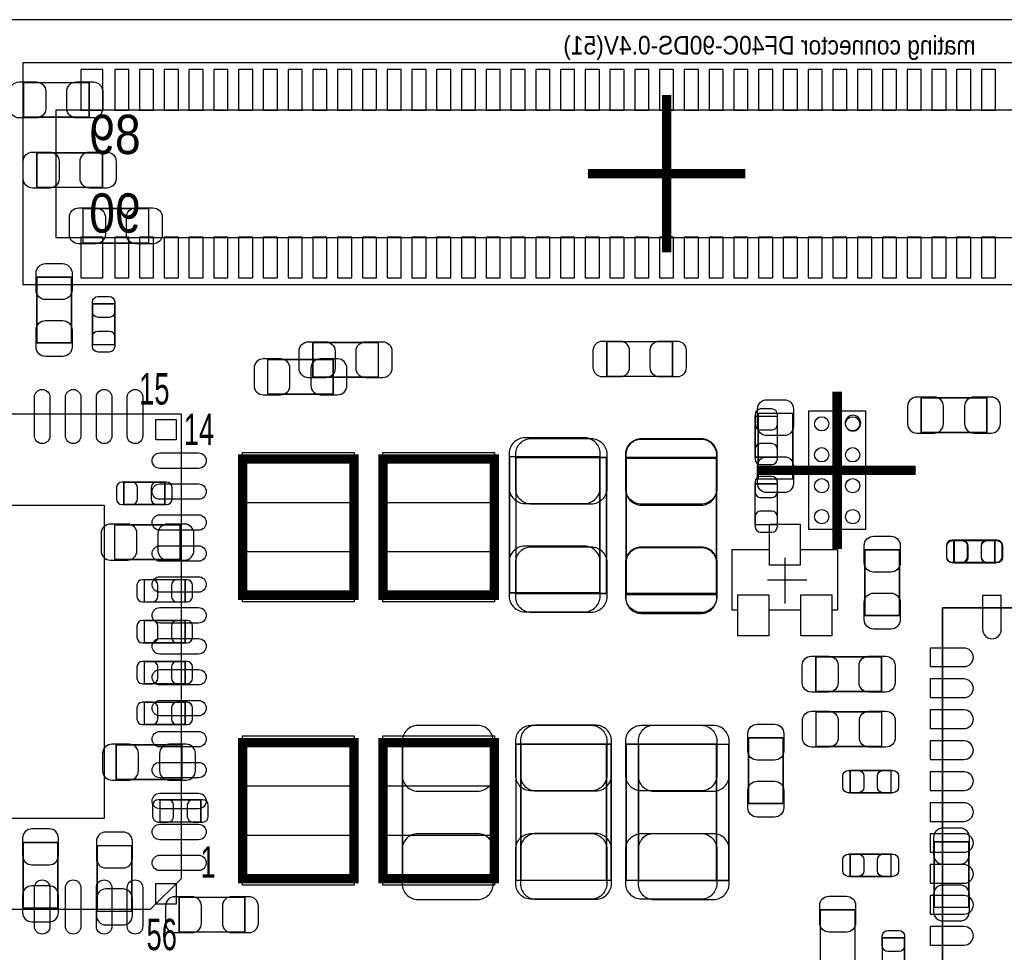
# Model space of a CAD drawing. Extents: x 0 to 68.4, y 0 to 55.
# Tile 14 of 15: x 38.2 to 54.2, y 39.9 to 55. Entities that reach past the tile are written whole.
import ezdxf

# ---------------------------------------------------------------- set-up
doc = ezdxf.new("R2010")
doc.units = 0
for name, color, linetype in [('BG_OUTLINE', 3, 'CONTINUOUS'), ('PG_ASSEMBLY_BOTTOM', 30, 'CONTINUOUS'), ('PG_ASSEMBLY_TOP', 45, 'CONTINUOUS'), ('PG_BODY_CENTER', 85, 'CONTINUOUS'), ('PIN_BOTTOM', 211, 'CONTINUOUS'), ('PIN_TOP', 5, 'CONTINUOUS')]:
    doc.layers.add(name, color=color, linetype=linetype)

msp = doc.modelspace()

# ---------------------------------------------------------------- linework, layer by layer
at = {"layer": 'BG_OUTLINE'}
msp.add_lwpolyline([(64.063118, 54.99989), (3.937, 54.99989)], dxfattribs=at)
at = {"layer": 'PG_ASSEMBLY_BOTTOM'}
for points in [[(59.094116, 54.301898), (38.297866, 54.301898), (38.297866, 50.720498), (59.094116, 50.720498), (59.094116, 54.301898)], [(58.564018, 53.539898), (38.828218, 53.539898), (38.828218, 51.482498), (58.564018, 51.482498), (58.564018, 53.539898)]]:
    msp.add_lwpolyline(points, dxfattribs=at)
at = {"layer": 'PG_ASSEMBLY_BOTTOM', "const_width": 0.024892}
for points in [[(42.251122, 49.507648), (42.251122, 48.947832), (43.311318, 48.947832), (43.311318, 49.507648), (42.251122, 49.507648)], [(53.870098, 48.330612), (53.870098, 48.890428), (52.809902, 48.890428), (52.809902, 48.330612), (53.870098, 48.330612)], [(50.126138, 47.930054), (50.48631, 47.930054), (50.48631, 48.589946), (50.126138, 48.589946), (50.126138, 47.930054)], [(47.618396, 47.937674), (46.158404, 47.937674), (46.158404, 45.737526), (47.618396, 45.737526), (47.618396, 47.937674)], [(49.502568, 47.911512), (48.042576, 47.911512), (48.042576, 45.711364), (49.502568, 45.711364), (49.502568, 47.911512)], [(39.929054, 47.525686), (39.929054, 47.165514), (40.588946, 47.165514), (40.588946, 47.525686), (39.929054, 47.525686)], [(50.485802, 47.49927), (50.12563, 47.49927), (50.12563, 46.839378), (50.485802, 46.839378), (50.485802, 47.49927)], [(39.779702, 46.838108), (39.779702, 46.278292), (40.839898, 46.278292), (40.839898, 46.838108), (39.779702, 46.838108)], [(53.33746, 46.591982), (53.33746, 46.23181), (53.997352, 46.23181), (53.997352, 46.591982), (53.33746, 46.591982)], [(40.259254, 45.950886), (40.259254, 45.590714), (40.919146, 45.590714), (40.919146, 45.950886), (40.259254, 45.950886)], [(40.919146, 44.930314), (40.919146, 45.290486), (40.259254, 45.290486), (40.259254, 44.930314), (40.919146, 44.930314)], [(40.919146, 44.269914), (40.919146, 44.630086), (40.259254, 44.630086), (40.259254, 44.269914), (40.919146, 44.269914)], [(40.259254, 43.969686), (40.259254, 43.609514), (40.919146, 43.609514), (40.919146, 43.969686), (40.259254, 43.969686)], [(39.805102, 43.282108), (39.805102, 42.722292), (40.865298, 42.722292), (40.865298, 43.282108), (39.805102, 43.282108)], [(44.431204, 41.089326), (45.891196, 41.089326), (45.891196, 43.289474), (44.431204, 43.289474), (44.431204, 41.089326)], [(46.340776, 41.093136), (47.800768, 41.093136), (47.800768, 43.293284), (46.340776, 43.293284), (46.340776, 41.093136)], [(48.241204, 41.089326), (49.701196, 41.089326), (49.701196, 43.289474), (48.241204, 43.289474), (48.241204, 41.089326)], [(40.513254, 42.394886), (40.513254, 42.034714), (41.173146, 42.034714), (41.173146, 42.394886), (40.513254, 42.394886)], [(38.302692, 40.643302), (38.862508, 40.643302), (38.862508, 41.703498), (38.302692, 41.703498), (38.302692, 40.643302)], [(53.019452, 40.655748), (53.579268, 40.655748), (53.579268, 41.715944), (53.019452, 41.715944), (53.019452, 40.655748)], [(40.056308, 41.652698), (39.496492, 41.652698), (39.496492, 40.592502), (40.056308, 40.592502), (40.056308, 41.652698)], [(41.881298, 40.258492), (41.881298, 40.818308), (40.821102, 40.818308), (40.821102, 40.258492), (41.881298, 40.258492)]]:
    msp.add_lwpolyline(points, dxfattribs=at)
at = {"layer": 'PG_ASSEMBLY_BOTTOM'}
msp.add_lwpolyline([(51.911758, 46.759876), (50.993802, 46.759876), (50.993802, 48.678084), (51.911758, 48.678084)], close=True, dxfattribs=at)
msp.add_lwpolyline([(51.83378, 48.48098, 1), (51.57978, 48.48098, 1), (51.83378, 48.48098)], format="xyb", dxfattribs=at)
at = {"layer": 'PG_ASSEMBLY_TOP'}
for points, const_width in [([(39.366698, 53.983128), (39.366698, 53.423312), (38.306502, 53.423312), (38.306502, 53.983128), (39.366698, 53.983128)], 0.024892), ([(38.522402, 52.290218), (38.522402, 52.850034), (39.582598, 52.850034), (39.582598, 52.290218), (38.522402, 52.290218)], 0.024892), ([(40.329358, 51.948334), (40.329358, 51.388518), (39.269162, 51.388518), (39.269162, 51.948334), (40.329358, 51.948334)], 0.024892), ([(39.081202, 49.777396), (38.521386, 49.777396), (38.521386, 50.837592), (39.081202, 50.837592), (39.081202, 49.777396)], 0.024892), ([(39.78148, 49.748948), (39.421308, 49.748948), (39.421308, 50.40884), (39.78148, 50.40884), (39.78148, 49.748948)], 0.024892), ([(42.980102, 49.224692), (42.980102, 49.784508), (44.040298, 49.784508), (44.040298, 49.224692), (42.980102, 49.224692)], 0.024892), ([(47.732442, 49.237392), (47.732442, 49.797208), (48.792638, 49.797208), (48.792638, 49.237392), (47.732442, 49.237392)], 0.024892), ([(50.736754, 47.578264), (50.176938, 47.578264), (50.176938, 48.63846), (50.736754, 48.63846), (50.736754, 47.578264)], 0.024892), ([(41.848532, 47.901352), (41.848532, 45.701204), (43.648376, 45.701204), (43.648376, 47.901352), (41.848532, 47.901352)], 0.1524), ([(44.11345, 47.901352), (44.11345, 45.701204), (45.913294, 45.701204), (45.913294, 47.901352), (44.11345, 47.901352)], 0.1524), ([(46.264576, 47.926752), (47.724568, 47.926752), (47.724568, 45.726604), (46.264576, 45.726604), (46.264576, 47.926752)], 0.024892), ([(48.042576, 47.926752), (49.502568, 47.926752), (49.502568, 45.726604), (48.042576, 45.726604), (48.042576, 47.926752)], 0.024892), ([(54.002432, 46.581822), (54.002432, 46.22165), (53.34254, 46.22165), (53.34254, 46.581822), (54.002432, 46.581822)], 0.024892), ([(52.460144, 45.373036), (51.900328, 45.373036), (51.900328, 46.433232), (52.460144, 46.433232), (52.460144, 45.373036)], 0.024892), ([(51.106832, 44.144438), (51.106832, 44.704254), (52.167028, 44.704254), (52.167028, 44.144438), (51.106832, 44.144438)], 0.024892), ([(51.110388, 43.255438), (51.110388, 43.815254), (52.170584, 43.815254), (52.170584, 43.255438), (51.110388, 43.255438)], 0.024892), ([(43.648376, 41.118536), (43.648376, 43.318684), (41.848532, 43.318684), (41.848532, 41.118536), (43.648376, 41.118536)], 0.1524), ([(45.913294, 41.118536), (45.913294, 43.318684), (44.11345, 43.318684), (44.11345, 41.118536), (45.913294, 41.118536)], 0.1524), ([(47.724568, 41.093136), (46.264576, 41.093136), (46.264576, 43.293284), (47.724568, 43.293284), (47.724568, 41.093136)], 0.024892), ([(49.502822, 41.093136), (48.04283, 41.093136), (48.04283, 43.293284), (49.502822, 43.293284), (49.502822, 41.093136)], 0.024892), ([(50.579528, 42.334688), (50.019712, 42.334688), (50.019712, 43.394884), (50.579528, 43.394884), (50.579528, 42.334688)], 0.024892), ([(52.322476, 42.868088), (52.322476, 42.507916), (51.662584, 42.507916), (51.662584, 42.868088), (52.322476, 42.868088)], 0.024892), ([(52.322476, 41.515792), (52.322476, 41.15562), (51.662584, 41.15562), (51.662584, 41.515792), (52.322476, 41.515792)], 0.024892), ([(51.740562, 39.556436), (51.180746, 39.556436), (51.180746, 40.616632), (51.740562, 40.616632), (51.740562, 39.556436)], 0.024892), ([(52.541424, 39.502334), (52.181252, 39.502334), (52.181252, 40.162226), (52.541424, 40.162226), (52.541424, 39.502334)], 0.024892)]:
    msp.add_lwpolyline(points, dxfattribs=dict(at, const_width=const_width))
msp.add_lwpolyline([(40.859456, 48.624236), (32.859472, 48.624236), (32.859472, 40.624252), (40.359584, 40.624252), (40.859456, 41.124124), (40.859456, 48.624236)], dxfattribs=at)
for points in [[(49.75606, 46.43628), (50.357024, 46.43628), (50.357024, 46.845982), (50.856896, 46.845982), (50.856896, 46.43628), (51.45786, 46.43628), (51.45786, 45.45584), (51.364896, 45.45584), (51.364896, 45.046138), (50.865024, 45.046138), (50.865024, 45.45584), (50.348896, 45.45584), (50.348896, 45.046138), (49.849024, 45.046138), (49.849024, 45.45584), (49.75606, 45.45584)], [(59.252612, 39.395908), (59.252612, 45.495972), (53.152548, 45.495972), (53.152548, 39.395908)], [(59.252612, 45.495972), (59.252612, 39.395908), (53.152548, 39.395908), (53.152548, 45.495972)]]:
    msp.add_lwpolyline(points, close=True, dxfattribs=at)
at = {"layer": 'PG_BODY_CENTER', "const_width": 0.1524}
for points in [[(48.696118, 51.241198), (48.696118, 53.781198)], [(49.966118, 52.511198), (47.426118, 52.511198)], [(51.45278, 46.44898), (51.45278, 48.98898)], [(52.72278, 47.71898), (50.18278, 47.71898)]]:
    msp.add_lwpolyline(points, dxfattribs=at)
at = {"layer": 'PG_BODY_CENTER'}
for points in [[(48.696118, 51.241198), (48.696118, 53.781198)], [(49.966118, 52.511198), (47.426118, 52.511198)], [(51.45278, 46.44898), (51.45278, 48.98898)], [(52.72278, 47.71898), (50.18278, 47.71898)], [(50.60696, 46.30166), (50.60696, 45.56506)], [(50.32756, 45.94606), (50.96256, 45.94606)]]:
    msp.add_lwpolyline(points, dxfattribs=at)
at = {"layer": 'PIN_BOTTOM'}
for points in [[(39.590218, 53.536088), (39.590218, 54.196488), (39.234618, 54.196488), (39.234618, 53.536088)], [(40.009318, 53.536088), (40.009318, 54.196488), (39.780718, 54.196488), (39.780718, 53.536088)], [(40.409368, 53.536088), (40.409368, 54.196488), (40.180768, 54.196488), (40.180768, 53.536088)], [(40.809418, 53.536088), (40.809418, 54.196488), (40.580818, 54.196488), (40.580818, 53.536088)], [(41.209468, 53.536088), (41.209468, 54.196488), (40.980868, 54.196488), (40.980868, 53.536088)], [(41.609518, 53.536088), (41.609518, 54.196488), (41.380918, 54.196488), (41.380918, 53.536088)], [(42.009568, 53.536088), (42.009568, 54.196488), (41.780968, 54.196488), (41.780968, 53.536088)], [(42.409618, 53.536088), (42.409618, 54.196488), (42.181018, 54.196488), (42.181018, 53.536088)], [(42.809668, 53.536088), (42.809668, 54.196488), (42.581068, 54.196488), (42.581068, 53.536088)], [(43.209718, 53.536088), (43.209718, 54.196488), (42.981118, 54.196488), (42.981118, 53.536088)], [(43.609768, 53.536088), (43.609768, 54.196488), (43.381168, 54.196488), (43.381168, 53.536088)], [(44.009818, 53.536088), (44.009818, 54.196488), (43.781218, 54.196488), (43.781218, 53.536088)], [(44.409868, 53.536088), (44.409868, 54.196488), (44.181268, 54.196488), (44.181268, 53.536088)], [(44.809918, 53.536088), (44.809918, 54.196488), (44.581318, 54.196488), (44.581318, 53.536088)], [(45.209968, 53.536088), (45.209968, 54.196488), (44.981368, 54.196488), (44.981368, 53.536088)], [(45.610018, 53.536088), (45.610018, 54.196488), (45.381418, 54.196488), (45.381418, 53.536088)], [(46.010068, 53.536088), (46.010068, 54.196488), (45.781468, 54.196488), (45.781468, 53.536088)], [(46.410118, 53.536088), (46.410118, 54.196488), (46.181518, 54.196488), (46.181518, 53.536088)], [(46.810168, 53.536088), (46.810168, 54.196488), (46.581568, 54.196488), (46.581568, 53.536088)], [(47.210218, 53.536088), (47.210218, 54.196488), (46.981618, 54.196488), (46.981618, 53.536088)], [(47.610268, 53.536088), (47.610268, 54.196488), (47.381668, 54.196488), (47.381668, 53.536088)], [(48.010318, 53.536088), (48.010318, 54.196488), (47.781718, 54.196488), (47.781718, 53.536088)], [(48.410368, 53.536088), (48.410368, 54.196488), (48.181768, 54.196488), (48.181768, 53.536088)], [(48.810418, 53.536088), (48.810418, 54.196488), (48.581818, 54.196488), (48.581818, 53.536088)], [(49.210468, 53.536088), (49.210468, 54.196488), (48.981868, 54.196488), (48.981868, 53.536088)], [(49.610518, 53.536088), (49.610518, 54.196488), (49.381918, 54.196488), (49.381918, 53.536088)], [(50.010568, 53.536088), (50.010568, 54.196488), (49.781968, 54.196488), (49.781968, 53.536088)], [(50.410618, 53.536088), (50.410618, 54.196488), (50.182018, 54.196488), (50.182018, 53.536088)], [(50.810668, 53.536088), (50.810668, 54.196488), (50.582068, 54.196488), (50.582068, 53.536088)], [(51.210718, 53.536088), (51.210718, 54.196488), (50.982118, 54.196488), (50.982118, 53.536088)], [(51.610768, 53.536088), (51.610768, 54.196488), (51.382168, 54.196488), (51.382168, 53.536088)], [(52.010818, 53.536088), (52.010818, 54.196488), (51.782218, 54.196488), (51.782218, 53.536088)], [(52.410868, 53.536088), (52.410868, 54.196488), (52.182268, 54.196488), (52.182268, 53.536088)], [(52.810918, 53.536088), (52.810918, 54.196488), (52.582318, 54.196488), (52.582318, 53.536088)], [(53.210968, 53.536088), (53.210968, 54.196488), (52.982368, 54.196488), (52.982368, 53.536088)], [(53.611018, 53.536088), (53.611018, 54.196488), (53.382418, 54.196488), (53.382418, 53.536088)], [(54.011068, 53.536088), (54.011068, 54.196488), (53.782468, 54.196488), (53.782468, 53.536088)], [(39.590218, 50.825908), (39.590218, 51.486308), (39.234618, 51.486308), (39.234618, 50.825908)], [(40.009318, 50.825908), (40.009318, 51.486308), (39.780718, 51.486308), (39.780718, 50.825908)], [(40.409368, 50.825908), (40.409368, 51.486308), (40.180768, 51.486308), (40.180768, 50.825908)], [(40.809418, 50.825908), (40.809418, 51.486308), (40.580818, 51.486308), (40.580818, 50.825908)], [(41.209468, 50.825908), (41.209468, 51.486308), (40.980868, 51.486308), (40.980868, 50.825908)], [(41.609518, 50.825908), (41.609518, 51.486308), (41.380918, 51.486308), (41.380918, 50.825908)], [(42.009568, 50.825908), (42.009568, 51.486308), (41.780968, 51.486308), (41.780968, 50.825908)], [(42.409618, 50.825908), (42.409618, 51.486308), (42.181018, 51.486308), (42.181018, 50.825908)], [(42.809668, 50.825908), (42.809668, 51.486308), (42.581068, 51.486308), (42.581068, 50.825908)], [(43.209718, 50.825908), (43.209718, 51.486308), (42.981118, 51.486308), (42.981118, 50.825908)], [(43.609768, 50.825908), (43.609768, 51.486308), (43.381168, 51.486308), (43.381168, 50.825908)], [(44.009818, 50.825908), (44.009818, 51.486308), (43.781218, 51.486308), (43.781218, 50.825908)], [(44.409868, 50.825908), (44.409868, 51.486308), (44.181268, 51.486308), (44.181268, 50.825908)], [(44.809918, 50.825908), (44.809918, 51.486308), (44.581318, 51.486308), (44.581318, 50.825908)], [(45.209968, 50.825908), (45.209968, 51.486308), (44.981368, 51.486308), (44.981368, 50.825908)], [(45.610018, 50.825908), (45.610018, 51.486308), (45.381418, 51.486308), (45.381418, 50.825908)], [(46.010068, 50.825908), (46.010068, 51.486308), (45.781468, 51.486308), (45.781468, 50.825908)], [(46.410118, 50.825908), (46.410118, 51.486308), (46.181518, 51.486308), (46.181518, 50.825908)], [(46.810168, 50.825908), (46.810168, 51.486308), (46.581568, 51.486308), (46.581568, 50.825908)], [(47.210218, 50.825908), (47.210218, 51.486308), (46.981618, 51.486308), (46.981618, 50.825908)], [(47.610268, 50.825908), (47.610268, 51.486308), (47.381668, 51.486308), (47.381668, 50.825908)], [(48.010318, 50.825908), (48.010318, 51.486308), (47.781718, 51.486308), (47.781718, 50.825908)], [(48.410368, 50.825908), (48.410368, 51.486308), (48.181768, 51.486308), (48.181768, 50.825908)], [(48.810418, 50.825908), (48.810418, 51.486308), (48.581818, 51.486308), (48.581818, 50.825908)], [(49.210468, 50.825908), (49.210468, 51.486308), (48.981868, 51.486308), (48.981868, 50.825908)], [(49.610518, 50.825908), (49.610518, 51.486308), (49.381918, 51.486308), (49.381918, 50.825908)], [(50.010568, 50.825908), (50.010568, 51.486308), (49.781968, 51.486308), (49.781968, 50.825908)], [(50.410618, 50.825908), (50.410618, 51.486308), (50.182018, 51.486308), (50.182018, 50.825908)], [(50.810668, 50.825908), (50.810668, 51.486308), (50.582068, 51.486308), (50.582068, 50.825908)], [(51.210718, 50.825908), (51.210718, 51.486308), (50.982118, 51.486308), (50.982118, 50.825908)], [(51.610768, 50.825908), (51.610768, 51.486308), (51.382168, 51.486308), (51.382168, 50.825908)], [(52.010818, 50.825908), (52.010818, 51.486308), (51.782218, 51.486308), (51.782218, 50.825908)], [(52.410868, 50.825908), (52.410868, 51.486308), (52.182268, 51.486308), (52.182268, 50.825908)], [(52.810918, 50.825908), (52.810918, 51.486308), (52.582318, 51.486308), (52.582318, 50.825908)], [(53.210968, 50.825908), (53.210968, 51.486308), (52.982368, 51.486308), (52.982368, 50.825908)], [(53.611018, 50.825908), (53.611018, 51.486308), (53.382418, 51.486308), (53.382418, 50.825908)], [(54.011068, 50.825908), (54.011068, 51.486308), (53.782468, 51.486308), (53.782468, 50.825908)]]:
    msp.add_lwpolyline(points, close=True, dxfattribs=at)
for points in [[(42.181272, 48.937672), (42.46118, 48.937672, 0.414846), (42.611294, 49.087786), (42.611294, 49.367694, 0.414846), (42.46118, 49.517808), (42.181272, 49.517808, 0.414846), (42.031158, 49.367694), (42.031158, 49.087786, 0.414846)], [(43.381168, 49.517808), (43.10126, 49.517808, 0.414846), (42.951146, 49.367694), (42.951146, 49.087786, 0.414846), (43.10126, 48.937672), (43.381168, 48.937672, 0.414846), (43.531282, 49.087786), (43.531282, 49.367694, 0.414846)], [(52.740052, 48.320452), (53.01996, 48.320452, 0.414846), (53.170074, 48.470566), (53.170074, 48.750474, 0.414846), (53.01996, 48.900588), (52.740052, 48.900588, 0.414846), (52.589938, 48.750474), (52.589938, 48.470566, 0.414846)], [(53.939948, 48.900588), (53.66004, 48.900588, 0.414846), (53.509926, 48.750474), (53.509926, 48.470566, 0.414846), (53.66004, 48.320452), (53.939948, 48.320452, 0.414846), (54.090062, 48.470566), (54.090062, 48.750474, 0.414846)], [(50.126138, 48.619918), (50.126138, 48.459898, 0.413587), (50.216308, 48.369982), (50.39614, 48.369982, 0.413587), (50.48631, 48.459898), (50.48631, 48.619918, 0.413587), (50.39614, 48.709834), (50.216308, 48.709834, 0.413587)], [(46.153324, 47.992538), (46.153324, 47.432722, 0.414709), (46.403514, 47.182532), (47.373286, 47.182532, 0.414709), (47.623476, 47.432722), (47.623476, 47.992538, 0.414709), (47.373286, 48.242728), (46.403514, 48.242728, 0.414709)], [(48.037496, 47.966376), (48.037496, 47.40656, 0.414709), (48.287686, 47.15637), (49.257458, 47.15637, 0.414709), (49.507648, 47.40656), (49.507648, 47.966376, 0.414709), (49.257458, 48.216566), (48.287686, 48.216566, 0.414709)], [(50.48631, 47.900082), (50.48631, 48.060102, 0.413587), (50.39614, 48.150018), (50.216308, 48.150018, 0.413587), (50.126138, 48.060102), (50.126138, 47.900082, 0.413587), (50.216308, 47.810166), (50.39614, 47.810166, 0.413587)], [(50.12563, 47.529242), (50.12563, 47.369222, 0.413587), (50.2158, 47.279306), (50.395632, 47.279306, 0.413587), (50.485802, 47.369222), (50.485802, 47.529242, 0.413587), (50.395632, 47.619158), (50.2158, 47.619158, 0.413587)], [(39.899082, 47.165514), (40.059102, 47.165514, 0.413587), (40.149018, 47.255684), (40.149018, 47.435516, 0.413587), (40.059102, 47.525686), (39.899082, 47.525686, 0.413587), (39.809166, 47.435516), (39.809166, 47.255684, 0.413587)], [(40.618918, 47.525686), (40.458898, 47.525686, 0.413587), (40.368982, 47.435516), (40.368982, 47.255684, 0.413587), (40.458898, 47.165514), (40.618918, 47.165514, 0.413587), (40.708834, 47.255684), (40.708834, 47.435516, 0.413587)], [(50.485802, 46.809406), (50.485802, 46.969426, 0.413587), (50.395632, 47.059342), (50.2158, 47.059342, 0.413587), (50.12563, 46.969426), (50.12563, 46.809406, 0.413587), (50.2158, 46.71949), (50.395632, 46.71949, 0.413587)], [(39.709852, 46.268132), (39.98976, 46.268132, 0.414846), (40.139874, 46.418246), (40.139874, 46.698154, 0.414846), (39.98976, 46.848268), (39.709852, 46.848268, 0.414846), (39.559738, 46.698154), (39.559738, 46.418246, 0.414846)], [(40.909748, 46.848268), (40.62984, 46.848268, 0.414846), (40.479726, 46.698154), (40.479726, 46.418246, 0.414846), (40.62984, 46.268132), (40.909748, 46.268132, 0.414846), (41.059862, 46.418246), (41.059862, 46.698154, 0.414846)], [(47.623476, 45.682662), (47.623476, 46.242478, 0.414709), (47.373286, 46.492668), (46.403514, 46.492668, 0.414709), (46.153324, 46.242478), (46.153324, 45.682662, 0.414709), (46.403514, 45.432472), (47.373286, 45.432472, 0.414709)], [(49.507648, 45.6565), (49.507648, 46.216316, 0.414709), (49.257458, 46.466506), (48.287686, 46.466506, 0.414709), (48.037496, 46.216316), (48.037496, 45.6565, 0.414709), (48.287686, 45.40631), (49.257458, 45.40631, 0.414709)], [(53.307488, 46.23181), (53.467508, 46.23181, 0.413587), (53.557424, 46.32198), (53.557424, 46.501812, 0.413587), (53.467508, 46.591982), (53.307488, 46.591982, 0.413587), (53.217572, 46.501812), (53.217572, 46.32198, 0.413587)], [(54.027324, 46.591982), (53.867304, 46.591982, 0.413587), (53.777388, 46.501812), (53.777388, 46.32198, 0.413587), (53.867304, 46.23181), (54.027324, 46.23181, 0.413587), (54.11724, 46.32198), (54.11724, 46.501812, 0.413587)], [(40.229282, 45.590714), (40.389302, 45.590714, 0.413587), (40.479218, 45.680884), (40.479218, 45.860716, 0.413587), (40.389302, 45.950886), (40.229282, 45.950886, 0.413587), (40.139366, 45.860716), (40.139366, 45.680884, 0.413587)], [(40.949118, 45.950886), (40.789098, 45.950886, 0.413587), (40.699182, 45.860716), (40.699182, 45.680884, 0.413587), (40.789098, 45.590714), (40.949118, 45.590714, 0.413587), (41.039034, 45.680884), (41.039034, 45.860716, 0.413587)], [(40.229282, 44.930314), (40.389302, 44.930314, 0.413587), (40.479218, 45.020484), (40.479218, 45.200316, 0.413587), (40.389302, 45.290486), (40.229282, 45.290486, 0.413587), (40.139366, 45.200316), (40.139366, 45.020484, 0.413587)], [(40.949118, 45.290486), (40.789098, 45.290486, 0.413587), (40.699182, 45.200316), (40.699182, 45.020484, 0.413587), (40.789098, 44.930314), (40.949118, 44.930314, 0.413587), (41.039034, 45.020484), (41.039034, 45.200316, 0.413587)], [(40.229282, 44.269914), (40.389302, 44.269914, 0.413587), (40.479218, 44.360084), (40.479218, 44.539916, 0.413587), (40.389302, 44.630086), (40.229282, 44.630086, 0.413587), (40.139366, 44.539916), (40.139366, 44.360084, 0.413587)], [(40.949118, 44.630086), (40.789098, 44.630086, 0.413587), (40.699182, 44.539916), (40.699182, 44.360084, 0.413587), (40.789098, 44.269914), (40.949118, 44.269914, 0.413587), (41.039034, 44.360084), (41.039034, 44.539916, 0.413587)], [(40.229282, 43.609514), (40.389302, 43.609514, 0.413587), (40.479218, 43.699684), (40.479218, 43.879516, 0.413587), (40.389302, 43.969686), (40.229282, 43.969686, 0.413587), (40.139366, 43.879516), (40.139366, 43.699684, 0.413587)], [(40.949118, 43.969686), (40.789098, 43.969686, 0.413587), (40.699182, 43.879516), (40.699182, 43.699684, 0.413587), (40.789098, 43.609514), (40.949118, 43.609514, 0.413587), (41.039034, 43.699684), (41.039034, 43.879516, 0.413587)], [(44.426124, 43.344338), (44.426124, 42.784522, 0.414709), (44.676314, 42.534332), (45.646086, 42.534332, 0.414709), (45.896276, 42.784522), (45.896276, 43.344338, 0.414709), (45.646086, 43.594528), (44.676314, 43.594528, 0.414709)], [(46.335696, 43.348148), (46.335696, 42.788332, 0.414709), (46.585886, 42.538142), (47.555658, 42.538142, 0.414709), (47.805848, 42.788332), (47.805848, 43.348148, 0.414709), (47.555658, 43.598338), (46.585886, 43.598338, 0.414709)], [(48.236124, 43.344338), (48.236124, 42.784522, 0.414709), (48.486314, 42.534332), (49.456086, 42.534332, 0.414709), (49.706276, 42.784522), (49.706276, 43.344338, 0.414709), (49.456086, 43.594528), (48.486314, 43.594528, 0.414709)], [(39.735252, 42.712132), (40.01516, 42.712132, 0.414846), (40.165274, 42.862246), (40.165274, 43.142154, 0.414846), (40.01516, 43.292268), (39.735252, 43.292268, 0.414846), (39.585138, 43.142154), (39.585138, 42.862246, 0.414846)], [(40.935148, 43.292268), (40.65524, 43.292268, 0.414846), (40.505126, 43.142154), (40.505126, 42.862246, 0.414846), (40.65524, 42.712132), (40.935148, 42.712132, 0.414846), (41.085262, 42.862246), (41.085262, 43.142154, 0.414846)], [(40.483282, 42.034714), (40.643302, 42.034714, 0.413587), (40.733218, 42.124884), (40.733218, 42.304716, 0.413587), (40.643302, 42.394886), (40.483282, 42.394886, 0.413587), (40.393366, 42.304716), (40.393366, 42.124884, 0.413587)], [(41.203118, 42.394886), (41.043098, 42.394886, 0.413587), (40.953182, 42.304716), (40.953182, 42.124884, 0.413587), (41.043098, 42.034714), (41.203118, 42.034714, 0.413587), (41.293034, 42.124884), (41.293034, 42.304716, 0.413587)], [(38.292532, 41.773348), (38.292532, 41.49344, 0.414846), (38.442646, 41.343326), (38.722554, 41.343326, 0.414846), (38.872668, 41.49344), (38.872668, 41.773348, 0.414846), (38.722554, 41.923462), (38.442646, 41.923462, 0.414846)], [(39.486332, 41.722548), (39.486332, 41.44264, 0.414846), (39.636446, 41.292526), (39.916354, 41.292526, 0.414846), (40.066468, 41.44264), (40.066468, 41.722548, 0.414846), (39.916354, 41.872662), (39.636446, 41.872662, 0.414846)], [(45.896276, 41.034462), (45.896276, 41.594278, 0.414709), (45.646086, 41.844468), (44.676314, 41.844468, 0.414709), (44.426124, 41.594278), (44.426124, 41.034462, 0.414709), (44.676314, 40.784272), (45.646086, 40.784272, 0.414709)], [(47.805848, 41.038272), (47.805848, 41.598088, 0.414709), (47.555658, 41.848278), (46.585886, 41.848278, 0.414709), (46.335696, 41.598088), (46.335696, 41.038272, 0.414709), (46.585886, 40.788082), (47.555658, 40.788082, 0.414709)], [(49.706276, 41.034462), (49.706276, 41.594278, 0.414709), (49.456086, 41.844468), (48.486314, 41.844468, 0.414709), (48.236124, 41.594278), (48.236124, 41.034462, 0.414709), (48.486314, 40.784272), (49.456086, 40.784272, 0.414709)], [(53.009292, 41.785794), (53.009292, 41.505886, 0.414846), (53.159406, 41.355772), (53.439314, 41.355772, 0.414846), (53.589428, 41.505886), (53.589428, 41.785794, 0.414846), (53.439314, 41.935908), (53.159406, 41.935908, 0.414846)], [(38.872668, 40.573452), (38.872668, 40.85336, 0.414846), (38.722554, 41.003474), (38.442646, 41.003474, 0.414846), (38.292532, 40.85336), (38.292532, 40.573452, 0.414846), (38.442646, 40.423338), (38.722554, 40.423338, 0.414846)], [(40.066468, 40.522652), (40.066468, 40.80256, 0.414846), (39.916354, 40.952674), (39.636446, 40.952674, 0.414846), (39.486332, 40.80256), (39.486332, 40.522652, 0.414846), (39.636446, 40.372538), (39.916354, 40.372538, 0.414846)], [(53.589428, 40.585898), (53.589428, 40.865806, 0.414846), (53.439314, 41.01592), (53.159406, 41.01592, 0.414846), (53.009292, 40.865806), (53.009292, 40.585898, 0.414846), (53.159406, 40.435784), (53.439314, 40.435784, 0.414846)], [(40.751252, 40.248332), (41.03116, 40.248332, 0.414846), (41.181274, 40.398446), (41.181274, 40.678354, 0.414846), (41.03116, 40.828468), (40.751252, 40.828468, 0.414846), (40.601138, 40.678354), (40.601138, 40.398446, 0.414846)], [(41.951148, 40.828468), (41.67124, 40.828468, 0.414846), (41.521126, 40.678354), (41.521126, 40.398446, 0.414846), (41.67124, 40.248332), (41.951148, 40.248332, 0.414846), (42.101262, 40.398446), (42.101262, 40.678354, 0.414846)]]:
    msp.add_lwpolyline(points, format="xyb", close=True, dxfattribs=at)
for centre in [(51.202844, 48.469042), (51.702716, 48.469042), (51.202844, 47.968916), (51.702716, 47.968916), (51.202844, 47.469044), (51.702716, 47.469044), (51.202844, 46.968918), (51.702716, 46.968918)]:
    msp.add_circle(centre, 0.11557, dxfattribs=at)
at = {"layer": 'PIN_TOP'}
for points in [[(38.236652, 53.993288), (38.51656, 53.993288, -0.414846), (38.666674, 53.843174), (38.666674, 53.563266, -0.414846), (38.51656, 53.413152), (38.236652, 53.413152, -0.414846), (38.086538, 53.563266), (38.086538, 53.843174, -0.414846)], [(39.436548, 53.413152), (39.15664, 53.413152, -0.414846), (39.006526, 53.563266), (39.006526, 53.843174, -0.414846), (39.15664, 53.993288), (39.436548, 53.993288, -0.414846), (39.586662, 53.843174), (39.586662, 53.563266, -0.414846)], [(38.452552, 52.860194), (38.73246, 52.860194, -0.414846), (38.882574, 52.71008), (38.882574, 52.430172, -0.414846), (38.73246, 52.280058), (38.452552, 52.280058, -0.414846), (38.302438, 52.430172), (38.302438, 52.71008, -0.414846)], [(39.652448, 52.280058), (39.37254, 52.280058, -0.414846), (39.222426, 52.430172), (39.222426, 52.71008, -0.414846), (39.37254, 52.860194), (39.652448, 52.860194, -0.414846), (39.802562, 52.71008), (39.802562, 52.430172, -0.414846)], [(39.199312, 51.958494), (39.47922, 51.958494, -0.414846), (39.629334, 51.80838), (39.629334, 51.528472, -0.414846), (39.47922, 51.378358), (39.199312, 51.378358, -0.414846), (39.049198, 51.528472), (39.049198, 51.80838, -0.414846)], [(40.399208, 51.378358), (40.1193, 51.378358, -0.414846), (39.969186, 51.528472), (39.969186, 51.80838, -0.414846), (40.1193, 51.958494), (40.399208, 51.958494, -0.414846), (40.549322, 51.80838), (40.549322, 51.528472, -0.414846)], [(39.091362, 50.907442), (39.091362, 50.627534, -0.414846), (38.941248, 50.47742), (38.66134, 50.47742, -0.414846), (38.511226, 50.627534), (38.511226, 50.907442, -0.414846), (38.66134, 51.057556), (38.941248, 51.057556, -0.414846)], [(39.78148, 50.438812), (39.78148, 50.278792, -0.413587), (39.69131, 50.188876), (39.511478, 50.188876, -0.413587), (39.421308, 50.278792), (39.421308, 50.438812, -0.413587), (39.511478, 50.528728), (39.69131, 50.528728, -0.413587)], [(38.511226, 49.707546), (38.511226, 49.987454, -0.414846), (38.66134, 50.137568), (38.941248, 50.137568, -0.414846), (39.091362, 49.987454), (39.091362, 49.707546, -0.414846), (38.941248, 49.557432), (38.66134, 49.557432, -0.414846)], [(39.421308, 49.718976), (39.421308, 49.878996, -0.413587), (39.511478, 49.968912), (39.69131, 49.968912, -0.413587), (39.78148, 49.878996), (39.78148, 49.718976, -0.413587), (39.69131, 49.62906), (39.511478, 49.62906, -0.413587)], [(42.910252, 49.794668), (43.19016, 49.794668, -0.414846), (43.340274, 49.644554), (43.340274, 49.364646, -0.414846), (43.19016, 49.214532), (42.910252, 49.214532, -0.414846), (42.760138, 49.364646), (42.760138, 49.644554, -0.414846)], [(44.110148, 49.214532), (43.83024, 49.214532, -0.414846), (43.680126, 49.364646), (43.680126, 49.644554, -0.414846), (43.83024, 49.794668), (44.110148, 49.794668, -0.414846), (44.260262, 49.644554), (44.260262, 49.364646, -0.414846)], [(47.662592, 49.807368), (47.9425, 49.807368, -0.414846), (48.092614, 49.657254), (48.092614, 49.377346, -0.414846), (47.9425, 49.227232), (47.662592, 49.227232, -0.414846), (47.512478, 49.377346), (47.512478, 49.657254, -0.414846)], [(48.862488, 49.227232), (48.58258, 49.227232, -0.414846), (48.432466, 49.377346), (48.432466, 49.657254, -0.414846), (48.58258, 49.807368), (48.862488, 49.807368, -0.414846), (49.012602, 49.657254), (49.012602, 49.377346, -0.414846)], [(38.484556, 48.274605), (38.484556, 48.899699, -1), (38.734492, 48.899699), (38.734492, 48.274605, -1)], [(38.984428, 48.274605), (38.984428, 48.899699, -1), (39.234364, 48.899699), (39.234364, 48.274605, -1)], [(39.484554, 48.274605), (39.484554, 48.899699, -1), (39.73449, 48.899699), (39.73449, 48.274605, -1)], [(39.984426, 48.274605), (39.984426, 48.899699, -1), (40.234362, 48.899699), (40.234362, 48.274605, -1)], [(50.746914, 48.70831), (50.746914, 48.428402, -0.414846), (50.5968, 48.278288), (50.316892, 48.278288, -0.414846), (50.166778, 48.428402), (50.166778, 48.70831, -0.414846), (50.316892, 48.858424), (50.5968, 48.858424, -0.414846)], [(47.729648, 47.981616), (47.729648, 47.4218, -0.414709), (47.479458, 47.17161), (46.509686, 47.17161, -0.414709), (46.259496, 47.4218), (46.259496, 47.981616, -0.414709), (46.509686, 48.231806), (47.479458, 48.231806, -0.414709)], [(49.507648, 47.981616), (49.507648, 47.4218, -0.414709), (49.257458, 47.17161), (48.287686, 47.17161, -0.414709), (48.037496, 47.4218), (48.037496, 47.981616, -0.414709), (48.287686, 48.231806), (49.257458, 48.231806, -0.414709)], [(40.509825, 47.999142), (41.134919, 47.999142, -1), (41.134919, 47.749206), (40.509825, 47.749206, -1)], [(50.166778, 47.508414), (50.166778, 47.788322, -0.414846), (50.316892, 47.938436), (50.5968, 47.938436, -0.414846), (50.746914, 47.788322), (50.746914, 47.508414, -0.414846), (50.5968, 47.3583), (50.316892, 47.3583, -0.414846)], [(40.509825, 47.49927), (41.134919, 47.49927, -1), (41.134919, 47.249334), (40.509825, 47.249334, -1)], [(40.509825, 46.999144), (41.134919, 46.999144, -1), (41.134919, 46.749208), (40.509825, 46.749208, -1)], [(52.470304, 46.503082), (52.470304, 46.223174, -0.414846), (52.32019, 46.07306), (52.040282, 46.07306, -0.414846), (51.890168, 46.223174), (51.890168, 46.503082, -0.414846), (52.040282, 46.653196), (52.32019, 46.653196, -0.414846)], [(40.509825, 46.499272), (41.134919, 46.499272, -1), (41.134919, 46.249336), (40.509825, 46.249336, -1)], [(46.259496, 45.67174), (46.259496, 46.231556, -0.414709), (46.509686, 46.481746), (47.479458, 46.481746, -0.414709), (47.729648, 46.231556), (47.729648, 45.67174, -0.414709), (47.479458, 45.42155), (46.509686, 45.42155, -0.414709)], [(48.037496, 45.67174), (48.037496, 46.231556, -0.414709), (48.287686, 46.481746), (49.257458, 46.481746, -0.414709), (49.507648, 46.231556), (49.507648, 45.67174, -0.414709), (49.257458, 45.42155), (48.287686, 45.42155, -0.414709)], [(53.312568, 46.581822), (53.472588, 46.581822, -0.413587), (53.562504, 46.491652), (53.562504, 46.31182, -0.413587), (53.472588, 46.22165), (53.312568, 46.22165, -0.413587), (53.222652, 46.31182), (53.222652, 46.491652, -0.413587)], [(54.032404, 46.22165), (53.872384, 46.22165, -0.413587), (53.782468, 46.31182), (53.782468, 46.491652, -0.413587), (53.872384, 46.581822), (54.032404, 46.581822, -0.413587), (54.12232, 46.491652), (54.12232, 46.31182, -0.413587)], [(40.509825, 45.999146), (41.134919, 45.999146, -1), (41.134919, 45.74921), (40.509825, 45.74921, -1)], [(51.890168, 45.303186), (51.890168, 45.583094, -0.414846), (52.040282, 45.733208), (52.32019, 45.733208, -0.414846), (52.470304, 45.583094), (52.470304, 45.303186, -0.414846), (52.32019, 45.153072), (52.040282, 45.153072, -0.414846)], [(54.102762, 45.69587), (53.802534, 45.69587), (53.802534, 45.14596, 0.414214), (53.952648, 44.995846, 0.414214), (54.102762, 45.14596)], [(40.509825, 45.499274), (41.134919, 45.499274, -1), (41.134919, 45.249338), (40.509825, 45.249338, -1)], [(40.509825, 44.999148), (41.134919, 44.999148, -1), (41.134919, 44.749212), (40.509825, 44.749212, -1)], [(51.036982, 44.714414), (51.31689, 44.714414, -0.414846), (51.467004, 44.5643), (51.467004, 44.284392, -0.414846), (51.31689, 44.134278), (51.036982, 44.134278, -0.414846), (50.886868, 44.284392), (50.886868, 44.5643, -0.414846)], [(52.236878, 44.134278), (51.95697, 44.134278, -0.414846), (51.806856, 44.284392), (51.806856, 44.5643, -0.414846), (51.95697, 44.714414), (52.236878, 44.714414, -0.414846), (52.386992, 44.5643), (52.386992, 44.284392, -0.414846)], [(52.95265, 44.845986), (52.95265, 44.545758), (53.50256, 44.545758, 0.414214), (53.652674, 44.695872, 0.414214), (53.50256, 44.845986)], [(40.509825, 44.499276), (41.134919, 44.499276, -1), (41.134919, 44.24934), (40.509825, 44.24934, -1)], [(52.95265, 44.346114), (52.95265, 44.045886), (53.50256, 44.045886, 0.414214), (53.652674, 44.196, 0.414214), (53.50256, 44.346114)], [(40.509825, 43.99915), (41.134919, 43.99915, -1), (41.134919, 43.749214), (40.509825, 43.749214, -1)], [(51.040538, 43.825414), (51.320446, 43.825414, -0.414846), (51.47056, 43.6753), (51.47056, 43.395392, -0.414846), (51.320446, 43.245278), (51.040538, 43.245278, -0.414846), (50.890424, 43.395392), (50.890424, 43.6753, -0.414846)], [(52.240434, 43.245278), (51.960526, 43.245278, -0.414846), (51.810412, 43.395392), (51.810412, 43.6753, -0.414846), (51.960526, 43.825414), (52.240434, 43.825414, -0.414846), (52.390548, 43.6753), (52.390548, 43.395392, -0.414846)], [(52.95265, 43.845988), (52.95265, 43.54576), (53.50256, 43.54576, 0.414214), (53.652674, 43.695874, 0.414214), (53.50256, 43.845988)], [(47.729648, 43.348148), (47.729648, 42.788332, -0.414709), (47.479458, 42.538142), (46.509686, 42.538142, -0.414709), (46.259496, 42.788332), (46.259496, 43.348148, -0.414709), (46.509686, 43.598338), (47.479458, 43.598338, -0.414709)], [(49.507902, 43.348148), (49.507902, 42.788332, -0.414709), (49.257712, 42.538142), (48.28794, 42.538142, -0.414709), (48.03775, 42.788332), (48.03775, 43.348148, -0.414709), (48.28794, 43.598338), (49.257712, 43.598338, -0.414709)], [(50.589688, 43.464734), (50.589688, 43.184826, -0.414846), (50.439574, 43.034712), (50.159666, 43.034712, -0.414846), (50.009552, 43.184826), (50.009552, 43.464734, -0.414846), (50.159666, 43.614848), (50.439574, 43.614848, -0.414846)], [(40.509825, 43.499278), (41.134919, 43.499278, -1), (41.134919, 43.249342), (40.509825, 43.249342, -1)], [(52.95265, 43.346116), (52.95265, 43.045888), (53.50256, 43.045888, 0.414214), (53.652674, 43.196002, 0.414214), (53.50256, 43.346116)], [(40.509825, 42.999152), (41.134919, 42.999152, -1), (41.134919, 42.749216), (40.509825, 42.749216, -1)], [(51.632612, 42.868088), (51.792632, 42.868088, -0.413587), (51.882548, 42.777918), (51.882548, 42.598086, -0.413587), (51.792632, 42.507916), (51.632612, 42.507916, -0.413587), (51.542696, 42.598086), (51.542696, 42.777918, -0.413587)], [(52.352448, 42.507916), (52.192428, 42.507916, -0.413587), (52.102512, 42.598086), (52.102512, 42.777918, -0.413587), (52.192428, 42.868088), (52.352448, 42.868088, -0.413587), (52.442364, 42.777918), (52.442364, 42.598086, -0.413587)], [(52.95265, 42.84599), (52.95265, 42.545762), (53.50256, 42.545762, 0.414214), (53.652674, 42.695876, 0.414214), (53.50256, 42.84599)], [(50.009552, 42.264838), (50.009552, 42.544746, -0.414846), (50.159666, 42.69486), (50.439574, 42.69486, -0.414846), (50.589688, 42.544746), (50.589688, 42.264838, -0.414846), (50.439574, 42.114724), (50.159666, 42.114724, -0.414846)], [(40.509825, 42.49928), (41.134919, 42.49928, -1), (41.134919, 42.249344), (40.509825, 42.249344, -1)], [(52.95265, 42.346118), (52.95265, 42.04589), (53.50256, 42.04589, 0.414214), (53.652674, 42.196004, 0.414214), (53.50256, 42.346118)], [(40.509825, 41.999154), (41.134919, 41.999154, -1), (41.134919, 41.749218), (40.509825, 41.749218, -1)], [(46.259496, 41.038272), (46.259496, 41.598088, -0.414709), (46.509686, 41.848278), (47.479458, 41.848278, -0.414709), (47.729648, 41.598088), (47.729648, 41.038272, -0.414709), (47.479458, 40.788082), (46.509686, 40.788082, -0.414709)], [(48.03775, 41.038272), (48.03775, 41.598088, -0.414709), (48.28794, 41.848278), (49.257712, 41.848278, -0.414709), (49.507902, 41.598088), (49.507902, 41.038272, -0.414709), (49.257712, 40.788082), (48.28794, 40.788082, -0.414709)], [(52.95265, 41.845992), (52.95265, 41.545764), (53.50256, 41.545764, 0.414214), (53.652674, 41.695878, 0.414214), (53.50256, 41.845992)], [(40.509825, 41.499282), (41.134919, 41.499282, -1), (41.134919, 41.249346), (40.509825, 41.249346, -1)], [(51.632612, 41.515792), (51.792632, 41.515792, -0.413587), (51.882548, 41.425622), (51.882548, 41.24579, -0.413587), (51.792632, 41.15562), (51.632612, 41.15562, -0.413587), (51.542696, 41.24579), (51.542696, 41.425622, -0.413587)], [(52.352448, 41.15562), (52.192428, 41.15562, -0.413587), (52.102512, 41.24579), (52.102512, 41.425622, -0.413587), (52.192428, 41.515792), (52.352448, 41.515792, -0.413587), (52.442364, 41.425622), (52.442364, 41.24579, -0.413587)], [(52.95265, 41.34612), (52.95265, 41.045892), (53.50256, 41.045892, 0.414214), (53.652674, 41.196006, 0.414214), (53.50256, 41.34612)], [(38.484556, 40.348789), (38.484556, 40.973883, -1), (38.734492, 40.973883), (38.734492, 40.348789, -1)], [(38.984428, 40.348789), (38.984428, 40.973883, -1), (39.234364, 40.973883), (39.234364, 40.348789, -1)], [(39.484554, 40.348789), (39.484554, 40.973883, -1), (39.73449, 40.973883), (39.73449, 40.348789, -1)], [(39.984426, 40.348789), (39.984426, 40.973883, -1), (40.234362, 40.973883), (40.234362, 40.348789, -1)], [(51.750722, 40.686482), (51.750722, 40.406574, -0.414846), (51.600608, 40.25646), (51.3207, 40.25646, -0.414846), (51.170586, 40.406574), (51.170586, 40.686482, -0.414846), (51.3207, 40.836596), (51.600608, 40.836596, -0.414846)], [(52.95265, 40.845994), (52.95265, 40.545766), (53.50256, 40.545766, 0.414214), (53.652674, 40.69588, 0.414214), (53.50256, 40.845994)], [(52.541424, 40.192198), (52.541424, 40.032178, -0.413587), (52.451254, 39.942262), (52.271422, 39.942262, -0.413587), (52.181252, 40.032178), (52.181252, 40.192198, -0.413587), (52.271422, 40.282114), (52.451254, 40.282114, -0.413587)], [(52.95265, 40.346122), (52.95265, 40.045894), (53.50256, 40.045894, 0.414214), (53.652674, 40.196008, 0.414214), (53.50256, 40.346122)]]:
    msp.add_lwpolyline(points, format="xyb", close=True, dxfattribs=at)
for points in [[(40.774493, 48.539273), (40.774493, 48.209327), (40.444547, 48.209327), (40.444547, 48.539273)], [(41.846754, 48.007778), (43.650154, 48.007778), (43.650154, 47.194978), (41.846754, 47.194978)], [(44.111672, 48.007778), (45.915072, 48.007778), (45.915072, 47.194978), (44.111672, 47.194978)], [(39.609522, 47.154211), (39.609522, 42.094277), (34.109406, 42.094277), (34.109406, 47.154211)], [(50.357024, 46.18609), (50.357024, 46.845982), (50.856896, 46.845982), (50.856896, 46.18609)], [(41.846754, 46.407578), (43.650154, 46.407578), (43.650154, 45.594778), (41.846754, 45.594778)], [(44.111672, 46.407578), (45.915072, 46.407578), (45.915072, 45.594778), (44.111672, 45.594778)], [(49.849024, 45.046138), (49.849024, 45.70603), (50.348896, 45.70603), (50.348896, 45.046138)], [(50.865024, 45.046138), (50.865024, 45.70603), (51.364896, 45.70603), (51.364896, 45.046138)], [(43.650154, 42.61231), (41.846754, 42.61231), (41.846754, 43.42511), (43.650154, 43.42511)], [(45.915072, 42.61231), (44.111672, 42.61231), (44.111672, 43.42511), (45.915072, 43.42511)], [(43.650154, 41.01211), (41.846754, 41.01211), (41.846754, 41.82491), (43.650154, 41.82491)], [(45.915072, 41.01211), (44.111672, 41.01211), (44.111672, 41.82491), (45.915072, 41.82491)], [(40.774493, 41.039161), (40.774493, 40.709215), (40.444547, 40.709215), (40.444547, 41.039161)]]:
    msp.add_lwpolyline(points, close=True, dxfattribs=at)

# ---------------------------------------------------------------- texts
at = {"layer": 'PG_ASSEMBLY_BOTTOM', "text_generation_flag": 2}
for s, height, width, p in [('mating connector DF40C-90DS-0.4V(51)', 0.299974, 0.916173, (53.687218, 54.43728)), ('89', 0.635, 0.88, (40.199818, 52.828698)), ('90', 0.635, 0.88, (40.199818, 51.558698))]:
    msp.add_text(s, height=height, dxfattribs=dict(at, width=width)).set_placement(p)
at = {"layer": 'PG_ASSEMBLY_TOP', "width": 0.65}
for s, p in [('15', (40.17518, 48.7807)), ('14', (40.89654, 48.12538)), ('1', (41.16578, 41.1353)), ('56', (40.29456, 39.96436))]:
    msp.add_text(s, height=0.508, dxfattribs=at).set_placement(p)

doc.saveas('drawing.dxf')
